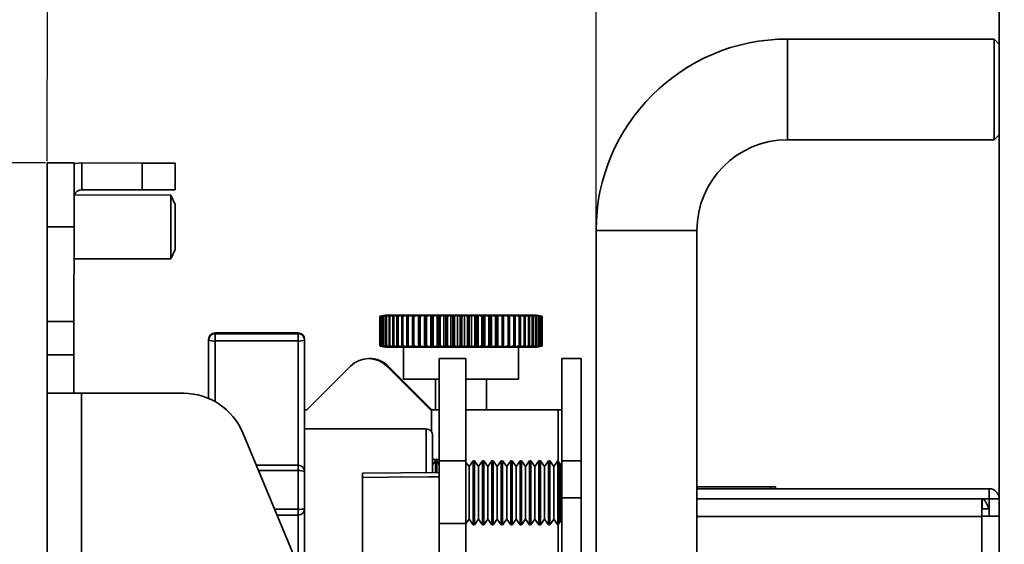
# Model space of a CAD drawing. Header units: millimetres. Extents: x 2 to 1120, y -2 to 861.
# Tile 116 of 226: x 686 to 718, y 426 to 443. Entities that reach past the tile are written whole.
import ezdxf

# ---------------------------------------------------------------- set-up
doc = ezdxf.new("R2010")
doc.units = ezdxf.units.MM
doc.header["$PDSIZE"] = -1
doc.styles.add('SLDTEXTSTYLE0', font='meiryo.ttc', dxfattribs={"width": 0.605})
doc.dimstyles.new('SLDDIMSTYLE1', dxfattribs={"dimtxt": 5.650301, "dimasz": 4.572, "dimexe": 0, "dimexo": 0.0625, "dimgap": 1.412575, "dimtad": 0, "dimtih": 1, "dimtoh": 1, "dimdec": 1, "dimlfac": 3, "dimrnd": 1e-09, "dimzin": 12, "dimdsep": 46, "dimtxsty": 'SLDTEXTSTYLE0', "dimsah": 1, "dimcen": 0.09, "dimadec": 0, "dimazin": 3, "dimtfac": 1, "dimtofl": 0, "dimtmove": 0, "dimatfit": 3, "dimfxl": 1, "dimfrac": 2, "dimtolj": 1, "dimtzin": 12, "dimarcsym": 0})
doc.dimstyles.new('SLDDIMSTYLE2', dxfattribs={"dimtxt": 5.650301, "dimasz": 4.572, "dimexe": 0, "dimexo": 0.0625, "dimgap": 1.412575, "dimtad": 0, "dimtih": 1, "dimtoh": 1, "dimdec": 1, "dimlfac": 3, "dimrnd": 1e-09, "dimzin": 12, "dimdsep": 46, "dimtxsty": 'SLDTEXTSTYLE0', "dimsah": 1, "dimcen": 0.09, "dimadec": 0, "dimazin": 3, "dimtfac": 1, "dimtmove": 0, "dimatfit": 0, "dimfxl": 1, "dimfrac": 2, "dimtolj": 1, "dimtzin": 12, "dimarcsym": 0})

# ---------------------------------------------------------------- blocks, each defined once
blk = doc.blocks.new('*D38')
at = {"color": 0, "linetype": 'Continuous', "lineweight": -2}
for p, q in [((686.618, 438.555), (667.028, 438.555)), ((667.028, 433.983), (667.028, 361.684)), ((667.028, 269.56), (667.028, 341.859)), ((686.503, 264.988), (667.028, 264.988))]:
    blk.add_line(p, q, dxfattribs=at)
at = {"color": 0}
for points in [[(667.79, 433.983), (666.266, 433.983), (667.028, 438.555)], [(666.266, 269.56), (667.79, 269.56), (667.028, 264.988)]]:
    blk.add_solid(points, dxfattribs=at)
at = {"layer": 'Defpoints', "color": 0}
for p in [(686.68, 438.555), (667.028, 264.988), (686.565, 264.988)]:
    blk.add_point(p, dxfattribs=at)
at = {"color": 0, "lineweight": 18, "insert": (667.028, 360.271), "char_height": 5.6503, "attachment_point": 2, "style": 'SLDTEXTSTYLE0'}
blk.add_mtext('\\A1;520.7\\P(20.50)', dxfattribs=at)
blk = doc.blocks.new('*D39')
at = {"color": 0, "linetype": 'Continuous', "lineweight": -2}
for p, q in [((704.83, 436.384), (704.83, 476.767)), ((709.402, 476.767), (712.501, 476.767)), ((732.024, 476.767), (728.925, 476.767)), ((736.596, 463.914), (736.596, 476.767))]:
    blk.add_line(p, q, dxfattribs=at)
at = {"color": 0}
for points in [[(709.402, 477.529), (709.402, 476.005), (704.83, 476.767)], [(732.024, 476.005), (732.024, 477.529), (736.596, 476.767)]]:
    blk.add_solid(points, dxfattribs=at)
at = {"layer": 'Defpoints', "color": 0}
for p in [(704.83, 476.767), (736.596, 463.851), (704.83, 436.321)]:
    blk.add_point(p, dxfattribs=at)
at = {"color": 0, "lineweight": 18, "insert": (720.713, 485.267), "char_height": 5.6503, "attachment_point": 2, "style": 'SLDTEXTSTYLE0'}
blk.add_mtext('\\A1;95.3\\P(3.75)', dxfattribs=at)
blk = doc.blocks.new('*D40')
at = {"color": 0, "linetype": 'Continuous', "lineweight": -2}
for p, q in [((675.741, 461.936), (680.313, 461.936)), ((680.313, 461.936), (686.696, 461.932)), ((686.68, 438.617), (686.696, 461.932)), ((700.275, 461.923), (691.268, 461.929)), ((691.268, 461.929), (700.275, 461.923)), ((704.83, 436.384), (704.847, 461.92))]:
    blk.add_line(p, q, dxfattribs=at)
at = {"color": 0}
for points in [[(691.268, 462.691), (691.267, 461.167), (686.696, 461.932)], [(700.274, 461.161), (700.275, 462.685), (704.847, 461.92)]]:
    blk.add_solid(points, dxfattribs=at)
at = {"layer": 'Defpoints', "color": 0}
for p in [(686.696, 461.932), (686.68, 438.555), (704.83, 436.321)]:
    blk.add_point(p, dxfattribs=at)
at = {"color": 0, "lineweight": 18, "insert": (667.529, 470.377), "char_height": 5.6503, "attachment_point": 2, "style": 'SLDTEXTSTYLE0'}
blk.add_mtext('\\A1;54.5\\P(2.15)', dxfattribs=at)

msp = doc.modelspace()

# ---------------------------------------------------------------- linework, layer by layer
at = {"color": 7, "linetype": 'Continuous', "lineweight": 35}
for p, q in [((718.163, 463.3614), (718.163, 237.388)), ((717.9963, 442.6547), (711.163, 442.6547)), ((711.163, 439.3214), (711.163, 442.6547)), ((718.163, 442.488), (717.9963, 442.6547)), ((717.9963, 442.6547), (717.9963, 439.3214)), ((711.163, 439.3214), (717.9963, 439.3214)), ((717.9963, 439.3214), (718.163, 439.488)), ((686.6788, 436.4379), (686.6802, 438.5546)), ((687.5658, 438.554), (686.6802, 438.5546)), ((687.5644, 436.4373), (687.5658, 438.554)), ((687.8192, 437.6682), (687.8198, 438.5538)), ((689.8128, 438.5525), (687.8198, 438.5538)), ((689.8122, 437.6669), (689.8128, 438.5525)), ((690.9135, 438.5518), (689.8128, 438.5525)), ((690.9129, 437.6661), (690.9135, 438.5518)), ((689.8122, 437.6669), (687.8192, 437.6682)), ((689.8122, 437.6669), (690.9129, 437.6661)), ((690.7621, 437.4935), (687.5651, 437.4956)), ((690.7614, 436.4352), (690.7621, 437.4935)), ((690.9126, 437.1844), (690.7621, 437.4935)), ((690.9121, 436.4351), (690.9126, 437.1844)), ((686.6767, 433.3052), (686.6788, 436.4379)), ((687.5644, 436.4373), (686.6788, 436.4379)), ((687.5623, 433.3046), (687.5644, 436.4373)), ((690.7607, 435.3769), (690.7614, 436.4352)), ((690.9116, 435.6858), (690.9121, 436.4351)), ((704.8297, 436.3214), (704.8297, 405.6547)), ((704.8297, 436.3214), (708.163, 436.3214)), ((708.163, 405.6547), (708.163, 436.3214)), ((687.5637, 435.379), (690.7607, 435.3769)), ((690.7607, 435.3769), (690.9116, 435.6858)), ((697.6732, 433.4879), (697.6746, 433.4881)), ((697.6739, 433.4879), (697.6732, 433.4879)), ((697.6732, 432.4982), (697.6732, 433.4879)), ((697.6746, 433.488), (697.6739, 433.4879)), ((697.6739, 432.4982), (697.6739, 433.4879)), ((697.806, 433.5113), (697.6747, 433.4879)), ((697.6747, 432.4982), (697.6747, 433.4879)), ((697.6749, 433.4879), (697.806, 433.5113)), ((697.6774, 433.4879), (697.6749, 433.4879)), ((697.6749, 432.4982), (697.6749, 433.4879)), ((697.8165, 433.5113), (697.6774, 433.4879)), ((697.6774, 432.4982), (697.6774, 433.4879)), ((697.8016, 433.5105), (697.6844, 433.4899)), ((697.6944, 433.4879), (697.8165, 433.5113)), ((697.7018, 433.4879), (697.6944, 433.4879)), ((697.6944, 432.4982), (697.6944, 433.4879)), ((697.8476, 433.5113), (697.7018, 433.4879)), ((697.7018, 432.4982), (697.7018, 433.4879)), ((697.7353, 433.4879), (697.8476, 433.5113)), ((697.7476, 433.4879), (697.7353, 433.4879)), ((697.7353, 432.4982), (697.7353, 433.4879)), ((697.8989, 433.5113), (697.7476, 433.4879)), ((697.7476, 432.4982), (697.7476, 433.4879)), ((697.7974, 433.4879), (697.8989, 433.5113)), ((697.8144, 433.4879), (697.7974, 433.4879)), ((697.7974, 432.4982), (697.7974, 433.4879)), ((697.8679, 433.5222), (697.8016, 433.5105)), ((697.97, 433.5113), (697.8144, 433.4879)), ((697.8144, 432.4982), (697.8144, 433.4879)), ((697.8679, 433.5222), (702.8548, 433.5222)), ((697.8801, 433.4879), (697.97, 433.5113)), ((697.9017, 433.4879), (697.8801, 433.4879)), ((697.8801, 432.4982), (697.8801, 433.4879)), ((698.0604, 433.5113), (697.9017, 433.4879)), ((697.9017, 432.4982), (697.9017, 433.4879)), ((697.9828, 433.4879), (698.0604, 433.5113)), ((698.0089, 433.4879), (697.9828, 433.4879)), ((697.9828, 432.4982), (697.9828, 433.4879)), ((698.1693, 433.5113), (698.0089, 433.4879)), ((698.0089, 432.4982), (698.0089, 433.4879)), ((698.1046, 433.4879), (698.1693, 433.5113)), ((698.1349, 433.4879), (698.1046, 433.4879)), ((698.1046, 432.4982), (698.1046, 433.4879)), ((698.2958, 433.5113), (698.1349, 433.4879)), ((698.1349, 432.4982), (698.1349, 433.4879)), ((698.2446, 433.4879), (698.2958, 433.5113)), ((698.2789, 433.4879), (698.2446, 433.4879)), ((698.2446, 432.4982), (698.2446, 433.4879)), ((698.439, 433.5113), (698.2789, 433.4879)), ((698.2789, 432.4982), (698.2789, 433.4879)), ((698.4017, 433.4879), (698.439, 433.5113)), ((698.4397, 433.4879), (698.4017, 433.4879)), ((698.4017, 432.4982), (698.4017, 433.4879)), ((698.5976, 433.5113), (698.4397, 433.4879)), ((698.4397, 432.4982), (698.4397, 433.4879)), ((698.5745, 433.4879), (698.5976, 433.5113)), ((698.6159, 433.4879), (698.5745, 433.4879)), ((698.5745, 432.4982), (698.5745, 433.4879)), ((698.7705, 433.5113), (698.6159, 433.4879)), ((698.6159, 432.4982), (698.6159, 433.4879)), ((698.7617, 433.4879), (698.7705, 433.5113)), ((698.8062, 433.4879), (698.7617, 433.4879)), ((698.7617, 432.4982), (698.7617, 433.4879)), ((698.9562, 433.5113), (698.8062, 433.4879)), ((698.8062, 432.4982), (698.8062, 433.4879)), ((698.9618, 433.4879), (698.9562, 433.5113)), ((698.9562, 432.4748), (698.9562, 433.5113)), ((699.0091, 433.4879), (698.9618, 433.4879)), ((698.9618, 432.4982), (698.9618, 433.4879)), ((699.1531, 433.5113), (699.0091, 433.4879)), ((699.0091, 432.4982), (699.0091, 433.4879)), ((699.1732, 433.4879), (699.1531, 433.5113)), ((699.1531, 432.4748), (699.1531, 433.5113)), ((699.2228, 433.4879), (699.1732, 433.4879)), ((699.1732, 432.4982), (699.1732, 433.4879)), ((699.3598, 433.5113), (699.2228, 433.4879)), ((699.2228, 432.4982), (699.2228, 433.4879)), ((699.3941, 433.4879), (699.3598, 433.5113)), ((699.3598, 432.4748), (699.3598, 433.5113)), ((699.4456, 433.4879), (699.3941, 433.4879)), ((699.3941, 432.4982), (699.3941, 433.4879)), ((699.5746, 433.5113), (699.4456, 433.4879)), ((699.4456, 432.4982), (699.4456, 433.4879)), ((699.6228, 433.4879), (699.5746, 433.5113)), ((699.5746, 432.4748), (699.5746, 433.5113)), ((699.6759, 433.4879), (699.6228, 433.4879)), ((699.6228, 432.4982), (699.6228, 433.4879)), ((699.7957, 433.5113), (699.6759, 433.4879)), ((699.6759, 432.4982), (699.6759, 433.4879)), ((699.8575, 433.4879), (699.7957, 433.5113)), ((699.7957, 432.4748), (699.7957, 433.5113)), ((699.9116, 433.4879), (699.8575, 433.4879)), ((699.8575, 432.4982), (699.8575, 433.4879)), ((700.0214, 433.5113), (699.9116, 433.4879)), ((699.9116, 432.4982), (699.9116, 433.4879)), ((700.0962, 433.4879), (700.0214, 433.5113)), ((700.0214, 432.4748), (700.0214, 433.5113)), ((700.151, 433.4879), (700.0962, 433.4879)), ((700.0962, 432.4982), (700.0962, 433.4879)), ((700.2498, 433.5113), (700.151, 433.4879)), ((700.151, 432.4982), (700.151, 433.4879)), ((700.3371, 433.4879), (700.2498, 433.5113)), ((700.2498, 432.4748), (700.2498, 433.5113)), ((700.3921, 433.4879), (700.3371, 433.4879)), ((700.3371, 432.4982), (700.3371, 433.4879)), ((700.4791, 433.5113), (700.3921, 433.4879)), ((700.3921, 432.4982), (700.3921, 433.4879)), ((700.5781, 433.4879), (700.4791, 433.5113)), ((700.4791, 432.4748), (700.4791, 433.5113)), ((700.6329, 433.4879), (700.5781, 433.4879)), ((700.5781, 432.4982), (700.5781, 433.4879)), ((700.7074, 433.5113), (700.6329, 433.4879)), ((700.6329, 432.4982), (700.6329, 433.4879)), ((700.8174, 433.4879), (700.7074, 433.5113)), ((700.7074, 432.4748), (700.7074, 433.5113)), ((700.8715, 433.4879), (700.8174, 433.4879)), ((700.8174, 432.4982), (700.8174, 433.4879)), ((700.933, 433.5113), (700.8715, 433.4879)), ((700.8715, 432.4982), (700.8715, 433.4879)), ((701.0531, 433.4879), (700.933, 433.5113)), ((700.933, 432.4748), (700.933, 433.5113)), ((701.1061, 433.4879), (701.0531, 433.4879)), ((701.0531, 432.4982), (701.0531, 433.4879)), ((701.1539, 433.5113), (701.1061, 433.4879)), ((701.1061, 432.4982), (701.1061, 433.4879)), ((701.2831, 433.4879), (701.1539, 433.5113)), ((701.1539, 432.4748), (701.1539, 433.5113)), ((701.3346, 433.4879), (701.2831, 433.4879)), ((701.2831, 432.4982), (701.2831, 433.4879)), ((701.3685, 433.5113), (701.3346, 433.4879)), ((701.3346, 432.4982), (701.3346, 433.4879)), ((701.5058, 433.4879), (701.3685, 433.5113)), ((701.3685, 432.4748), (701.3685, 433.5113)), ((701.5553, 433.4879), (701.5058, 433.4879)), ((701.5058, 432.4982), (701.5058, 433.4879)), ((701.575, 433.5113), (701.5553, 433.4879)), ((701.5553, 432.4982), (701.5553, 433.4879)), ((701.7192, 433.4879), (701.575, 433.5113)), ((701.575, 432.4748), (701.575, 433.5113)), ((701.7664, 433.4879), (701.7192, 433.4879)), ((701.7192, 432.4982), (701.7192, 433.4879)), ((701.7717, 433.5113), (701.7664, 433.4879)), ((701.7664, 432.4982), (701.7664, 433.4879)), ((701.9217, 433.4879), (701.7717, 433.5113)), ((701.7717, 432.4748), (701.7717, 433.5113)), ((701.9662, 433.4879), (701.9217, 433.4879)), ((701.9217, 432.4982), (701.9217, 433.4879)), ((702.1117, 433.4879), (701.957, 433.5113)), ((701.957, 433.5113), (701.9662, 433.4879)), ((701.9662, 432.4982), (701.9662, 433.4879)), ((702.153, 433.4879), (702.1117, 433.4879)), ((702.1117, 432.4982), (702.1117, 433.4879)), ((702.2875, 433.4879), (702.1295, 433.5113)), ((702.1295, 433.5113), (702.153, 433.4879)), ((702.153, 432.4982), (702.153, 433.4879)), ((702.3254, 433.4879), (702.2875, 433.4879)), ((702.2875, 432.4982), (702.2875, 433.4879)), ((702.4478, 433.4879), (702.2878, 433.5113)), ((702.2878, 433.5113), (702.3254, 433.4879)), ((702.3254, 432.4982), (702.3254, 433.4879)), ((702.5914, 433.4879), (702.4305, 433.5113)), ((702.4305, 433.5113), (702.4821, 433.4879)), ((702.4821, 433.4879), (702.4478, 433.4879)), ((702.4478, 432.4982), (702.4478, 433.4879)), ((702.4821, 432.4982), (702.4821, 433.4879)), ((702.7169, 433.4879), (702.5566, 433.5113)), ((702.5566, 433.5113), (702.6216, 433.4879)), ((702.6216, 433.4879), (702.5914, 433.4879)), ((702.5914, 432.4982), (702.5914, 433.4879)), ((702.6216, 432.4982), (702.6216, 433.4879)), ((702.8236, 433.4879), (702.665, 433.5113)), ((702.665, 433.5113), (702.7429, 433.4879)), ((702.7429, 433.4879), (702.7169, 433.4879)), ((702.7169, 432.4982), (702.7169, 433.4879)), ((702.7429, 432.4982), (702.7429, 433.4879)), ((702.9103, 433.4879), (702.7549, 433.5113)), ((702.7549, 433.5113), (702.8451, 433.4879)), ((702.8451, 433.4879), (702.8236, 433.4879)), ((702.8236, 432.4982), (702.8236, 433.4879)), ((702.9766, 433.4879), (702.8255, 433.5113)), ((702.8255, 433.5113), (702.9273, 433.4879)), ((702.8451, 432.4982), (702.8451, 433.4879)), ((702.9211, 433.5105), (702.8548, 433.5222)), ((703.0218, 433.4879), (702.8762, 433.5113)), ((702.8762, 433.5113), (702.9888, 433.4879)), ((703.0456, 433.4879), (702.9067, 433.5113)), ((702.9067, 433.5113), (703.0291, 433.4879)), ((702.9273, 433.4879), (702.9103, 433.4879)), ((702.9103, 432.4982), (702.9103, 433.4879)), ((703.0383, 433.4899), (702.9211, 433.5105)), ((702.9211, 433.5105), (703.048, 433.4879)), ((702.9273, 432.4982), (702.9273, 433.4879)), ((702.9888, 433.4879), (702.9766, 433.4879)), ((702.9766, 432.4982), (702.9766, 433.4879)), ((702.9888, 432.4982), (702.9888, 433.4879)), ((703.0291, 433.4879), (703.0218, 433.4879)), ((703.0218, 432.4982), (703.0218, 433.4879)), ((703.0291, 432.4982), (703.0291, 433.4879)), ((703.0495, 433.4879), (703.0383, 433.4899)), ((703.048, 433.4879), (703.0456, 433.4879)), ((703.0456, 432.4982), (703.0456, 433.4879)), ((703.048, 432.4982), (703.048, 433.4879)), ((703.0495, 432.4982), (703.0495, 433.4879)), ((686.6767, 433.3052), (686.6759, 432.2046)), ((687.5623, 433.3046), (686.6767, 433.3052)), ((687.5616, 432.204), (687.5623, 433.3046)), ((694.9776, 432.9296), (692.226, 432.9296)), ((692.226, 432.9016), (692.226, 432.665)), ((692.226, 432.9016), (694.9776, 432.9016)), ((694.9776, 432.665), (694.9776, 432.9016)), ((692.0143, 432.6911), (692.0143, 432.7179)), ((692.0143, 430.7642), (692.0143, 432.6911)), ((694.9776, 432.665), (692.226, 432.665)), ((695.1893, 432.7179), (695.1893, 432.6911)), ((695.1893, 432.6911), (695.1893, 428.3433)), ((697.6746, 432.498), (697.6732, 432.4982)), ((697.6732, 432.4982), (697.6739, 432.4982)), ((697.6739, 432.4982), (697.6746, 432.4981)), ((697.6747, 432.4982), (697.806, 432.4748)), ((697.806, 432.4748), (697.6749, 432.4982)), ((697.6749, 432.4982), (697.6774, 432.4982)), ((697.6774, 432.4982), (697.8165, 432.4748)), ((697.6844, 432.4963), (697.8016, 432.4756)), ((697.8165, 432.4748), (697.6944, 432.4982)), ((697.6944, 432.4982), (697.7018, 432.4982)), ((697.7018, 432.4982), (697.8476, 432.4748)), ((697.8476, 432.4748), (697.7353, 432.4982)), ((697.7353, 432.4982), (697.7476, 432.4982)), ((697.7476, 432.4982), (697.8989, 432.4748)), ((697.8989, 432.4748), (697.7974, 432.4982)), ((697.7974, 432.4982), (697.8144, 432.4982)), ((697.8016, 432.4756), (697.8679, 432.4639)), ((697.8144, 432.4982), (697.97, 432.4748)), ((701.0276, 432.4639), (697.8679, 432.4639)), ((697.97, 432.4748), (697.8801, 432.4982)), ((697.8801, 432.4982), (697.9017, 432.4982)), ((697.9017, 432.4982), (698.0604, 432.4748)), ((698.0604, 432.4748), (697.9828, 432.4982)), ((697.9828, 432.4982), (698.0089, 432.4982)), ((698.0089, 432.4982), (698.1693, 432.4748)), ((698.1693, 432.4748), (698.1046, 432.4982)), ((698.1046, 432.4982), (698.1349, 432.4982)), ((698.1349, 432.4982), (698.2958, 432.4748)), ((698.2958, 432.4748), (698.2446, 432.4982)), ((698.2446, 432.4982), (698.2789, 432.4982)), ((698.2789, 432.4982), (698.439, 432.4748)), ((698.439, 432.4748), (698.4017, 432.4982)), ((698.4017, 432.4982), (698.4397, 432.4982)), ((698.4397, 432.4982), (698.5976, 432.4748)), ((698.4563, 432.4639), (698.4563, 431.4056)), ((698.5976, 432.4748), (698.5745, 432.4982)), ((698.5745, 432.4982), (698.6159, 432.4982)), ((698.6159, 432.4982), (698.7705, 432.4748)), ((698.7705, 432.4748), (698.7617, 432.4982)), ((698.7617, 432.4982), (698.8062, 432.4982)), ((698.8062, 432.4982), (698.9562, 432.4748)), ((698.9562, 432.4748), (698.9618, 432.4982)), ((698.9618, 432.4982), (699.0091, 432.4982)), ((699.0091, 432.4982), (699.1531, 432.4748)), ((699.1531, 432.4748), (699.1732, 432.4982)), ((699.1732, 432.4982), (699.2228, 432.4982)), ((699.2228, 432.4982), (699.3598, 432.4748)), ((699.3598, 432.4748), (699.3941, 432.4982)), ((699.3941, 432.4982), (699.4456, 432.4982)), ((699.4456, 432.4982), (699.5746, 432.4748)), ((699.5746, 432.4748), (699.6228, 432.4982)), ((699.6228, 432.4982), (699.6759, 432.4982)), ((699.6759, 432.4982), (699.7957, 432.4748)), ((699.7957, 432.4748), (699.8575, 432.4982)), ((699.8575, 432.4982), (699.9116, 432.4982)), ((699.9116, 432.4982), (700.0214, 432.4748)), ((700.0214, 432.4748), (700.0962, 432.4982)), ((700.0962, 432.4982), (700.151, 432.4982)), ((700.151, 432.4982), (700.2498, 432.4748)), ((700.2498, 432.4748), (700.3371, 432.4982)), ((700.3371, 432.4982), (700.3921, 432.4982)), ((700.3921, 432.4982), (700.4791, 432.4748)), ((700.4791, 432.4748), (700.5781, 432.4982)), ((700.5781, 432.4982), (700.6329, 432.4982)), ((700.6329, 432.4982), (700.7074, 432.4748)), ((700.7074, 432.4748), (700.8174, 432.4982)), ((700.8174, 432.4982), (700.8715, 432.4982)), ((700.8715, 432.4982), (700.933, 432.4748)), ((700.933, 432.4748), (701.0531, 432.4982)), ((702.8548, 432.4639), (701.0276, 432.4639)), ((701.0531, 432.4982), (701.1061, 432.4982)), ((701.1061, 432.4982), (701.1539, 432.4748)), ((701.1539, 432.4748), (701.2831, 432.4982)), ((701.2831, 432.4982), (701.3346, 432.4982)), ((701.3346, 432.4982), (701.3685, 432.4748)), ((701.3685, 432.4748), (701.5058, 432.4982)), ((701.5058, 432.4982), (701.5553, 432.4982)), ((701.5553, 432.4982), (701.575, 432.4748)), ((701.575, 432.4748), (701.7192, 432.4982)), ((701.7192, 432.4982), (701.7664, 432.4982)), ((701.7664, 432.4982), (701.7717, 432.4748)), ((701.7717, 432.4748), (701.9217, 432.4982)), ((701.9217, 432.4982), (701.9662, 432.4982)), ((701.9662, 432.4982), (701.957, 432.4748)), ((701.957, 432.4748), (702.1117, 432.4982)), ((702.1117, 432.4982), (702.153, 432.4982)), ((702.153, 432.4982), (702.1295, 432.4748)), ((702.1295, 432.4748), (702.2875, 432.4982)), ((702.2663, 431.4056), (702.2663, 432.4639)), ((702.2875, 432.4982), (702.3254, 432.4982)), ((702.3254, 432.4982), (702.2878, 432.4748)), ((702.2878, 432.4748), (702.4478, 432.4982)), ((702.4821, 432.4982), (702.4305, 432.4748)), ((702.4305, 432.4748), (702.5914, 432.4982)), ((702.4478, 432.4982), (702.4821, 432.4982)), ((702.6216, 432.4982), (702.5566, 432.4748)), ((702.5566, 432.4748), (702.7169, 432.4982)), ((702.5914, 432.4982), (702.6216, 432.4982)), ((702.7429, 432.4982), (702.665, 432.4748)), ((702.665, 432.4748), (702.8236, 432.4982)), ((702.7169, 432.4982), (702.7429, 432.4982)), ((702.8451, 432.4982), (702.7549, 432.4748)), ((702.7549, 432.4748), (702.9103, 432.4982)), ((702.8236, 432.4982), (702.8451, 432.4982)), ((702.9273, 432.4982), (702.8255, 432.4748)), ((702.8255, 432.4748), (702.9766, 432.4982)), ((702.8548, 432.4639), (702.9211, 432.4756)), ((702.9888, 432.4982), (702.8762, 432.4748)), ((702.8762, 432.4748), (703.0218, 432.4982)), ((703.0291, 432.4982), (702.9067, 432.4748)), ((702.9067, 432.4748), (703.0456, 432.4982)), ((702.9103, 432.4982), (702.9273, 432.4982)), ((703.048, 432.4982), (702.9211, 432.4756)), ((702.9211, 432.4756), (703.0383, 432.4963)), ((702.9766, 432.4982), (702.9888, 432.4982)), ((703.0218, 432.4982), (703.0291, 432.4982)), ((703.0383, 432.4963), (703.0495, 432.4982)), ((703.0456, 432.4982), (703.048, 432.4982)), ((686.6751, 430.9346), (686.6759, 432.2046)), ((687.5616, 432.204), (686.6759, 432.2046)), ((687.5607, 430.934), (687.5616, 432.204)), ((695.2653, 430.3896), (696.7107, 431.8349)), ((697.908, 431.8349), (699.3534, 430.3896)), ((697.9504, 431.8349), (699.3957, 430.3896)), ((699.6411, 432.0829), (700.5267, 432.0829)), ((699.6411, 428.6962), (699.6411, 432.0829)), ((700.5267, 432.0829), (700.5267, 428.6962)), ((703.7017, 428.6962), (703.7017, 432.0829)), ((703.7017, 432.0829), (704.3341, 432.0829)), ((704.3341, 432.0829), (704.3341, 428.6962)), ((698.4563, 431.4056), (699.6411, 431.4056)), ((699.5147, 431.4056), (699.5147, 430.3896)), ((700.5267, 431.4056), (700.8704, 431.4056)), ((700.8704, 431.4056), (702.2663, 431.4056)), ((701.208, 430.3896), (701.208, 431.4056)), ((686.6751, 430.9346), (686.6711, 424.9346)), ((687.8147, 430.9338), (686.6751, 430.9346)), ((687.8108, 424.953), (687.8147, 430.9338)), ((687.8147, 430.9338), (691.1907, 430.9316)), ((695.1893, 430.3896), (695.2653, 430.3896)), ((699.3534, 430.3896), (699.3871, 430.3896)), ((699.6411, 430.3896), (699.3871, 430.3896)), ((700.5267, 430.3896), (703.5747, 430.3896)), ((703.5747, 430.3896), (703.7017, 430.3896)), ((696.6658, 421.1587), (693.1436, 429.6277)), ((699.211, 429.7546), (695.1893, 429.7546)), ((699.4226, 429.5429), (699.4226, 429.0093)), ((699.4226, 429.0093), (699.4226, 428.3133)), ((694.9776, 428.5549), (693.5898, 428.5549)), ((699.6411, 428.7386), (699.4226, 428.7386)), ((699.5133, 428.6962), (699.4226, 428.5667)), ((699.5581, 428.6962), (699.5133, 428.6962)), ((699.5133, 428.3233), (699.5133, 428.6962)), ((699.6411, 428.5777), (699.5581, 428.6962)), ((699.5581, 428.3237), (699.5581, 428.6962)), ((700.5267, 428.6962), (699.6411, 428.6962)), ((699.6411, 426.6219), (699.6411, 428.6962)), ((700.5267, 428.6962), (700.5267, 426.6219)), ((700.6262, 428.5057), (700.5267, 428.6479)), ((700.7596, 428.6962), (700.6262, 428.5057)), ((700.8044, 428.6962), (700.7596, 428.6962)), ((700.7596, 427.6379), (700.7596, 428.6962)), ((700.9378, 428.5057), (700.8044, 428.6962)), ((700.8044, 427.6379), (700.8044, 428.6962)), ((701.0712, 428.6962), (700.9378, 428.5057)), ((701.116, 428.6962), (701.0712, 428.6962)), ((701.0712, 427.6379), (701.0712, 428.6962)), ((701.2493, 428.5057), (701.116, 428.6962)), ((701.116, 427.6379), (701.116, 428.6962)), ((701.3827, 428.6962), (701.2493, 428.5057)), ((701.4275, 428.6962), (701.3827, 428.6962)), ((701.3827, 427.6379), (701.3827, 428.6962)), ((701.5609, 428.5057), (701.4275, 428.6962)), ((701.4275, 427.6379), (701.4275, 428.6962)), ((701.6943, 428.6962), (701.5609, 428.5057)), ((701.7391, 428.6962), (701.6943, 428.6962)), ((701.6943, 427.6379), (701.6943, 428.6962)), ((701.8725, 428.5057), (701.7391, 428.6962)), ((701.7391, 427.6379), (701.7391, 428.6962)), ((702.0059, 428.6962), (701.8725, 428.5057)), ((702.0507, 428.6962), (702.0059, 428.6962)), ((702.0059, 427.6379), (702.0059, 428.6962)), ((702.1841, 428.5057), (702.0507, 428.6962)), ((702.0507, 427.6379), (702.0507, 428.6962)), ((702.3175, 428.6962), (702.1841, 428.5057)), ((702.3623, 428.6962), (702.3175, 428.6962)), ((702.3175, 427.6379), (702.3175, 428.6962)), ((702.4956, 428.5057), (702.3623, 428.6962)), ((702.3623, 427.6379), (702.3623, 428.6962)), ((702.629, 428.6962), (702.4956, 428.5057)), ((702.6738, 428.6962), (702.629, 428.6962)), ((702.629, 427.6379), (702.629, 428.6962)), ((702.8072, 428.5057), (702.6738, 428.6962)), ((702.6738, 427.6379), (702.6738, 428.6962)), ((702.9406, 428.6962), (702.8072, 428.5057)), ((702.9854, 428.6962), (702.9406, 428.6962)), ((702.9406, 427.6379), (702.9406, 428.6962)), ((703.1188, 428.5057), (702.9854, 428.6962)), ((702.9854, 427.6379), (702.9854, 428.6962)), ((703.2522, 428.6962), (703.1188, 428.5057)), ((703.297, 428.6962), (703.2522, 428.6962)), ((703.2522, 427.6379), (703.2522, 428.6962)), ((703.4304, 428.5057), (703.297, 428.6962)), ((703.297, 427.6379), (703.297, 428.6962)), ((703.5638, 428.6962), (703.4304, 428.5057)), ((703.5721, 428.6962), (703.5638, 428.6962)), ((703.5638, 427.6379), (703.5638, 428.6962)), ((703.6251, 428.5904), (703.5721, 428.6962)), ((703.5721, 426.5796), (703.5721, 428.6962)), ((703.6251, 428.5904), (703.6251, 427.6379)), ((703.7017, 428.6378), (703.678, 428.5904)), ((703.678, 428.5904), (703.678, 426.6854)), ((704.3341, 428.6962), (703.7017, 428.6962)), ((703.7017, 428.6962), (703.7017, 427.4686)), ((704.3341, 428.6962), (704.3341, 427.4686)), ((694.9776, 427.0948), (694.9776, 428.3727)), ((695.1893, 428.3433), (695.1893, 427.1165)), ((697.1011, 428.2931), (699.6411, 428.3152)), ((700.6262, 427.6379), (700.6262, 428.5057)), ((700.9378, 427.6379), (700.9378, 428.5057)), ((701.2493, 427.6379), (701.2493, 428.5057)), ((701.5609, 427.6379), (701.5609, 428.5057)), ((701.8725, 427.6379), (701.8725, 428.5057)), ((702.1841, 427.6379), (702.1841, 428.5057)), ((702.4956, 427.6379), (702.4956, 428.5057)), ((702.8072, 427.6379), (702.8072, 428.5057)), ((703.1188, 427.6379), (703.1188, 428.5057)), ((703.4304, 427.6379), (703.4304, 428.5057)), ((697.1011, 428.1492), (697.1011, 424.2311)), ((700.6262, 426.7701), (700.6262, 427.6379)), ((700.7596, 426.5796), (700.7596, 427.6379)), ((700.8044, 426.5796), (700.8044, 427.6379)), ((700.9378, 426.7701), (700.9378, 427.6379)), ((701.0712, 426.5796), (701.0712, 427.6379)), ((701.116, 426.5796), (701.116, 427.6379)), ((701.2493, 426.7701), (701.2493, 427.6379)), ((701.3827, 426.5796), (701.3827, 427.6379)), ((701.4275, 426.5796), (701.4275, 427.6379)), ((701.5609, 426.7701), (701.5609, 427.6379)), ((701.6943, 426.5796), (701.6943, 427.6379)), ((701.7391, 426.5796), (701.7391, 427.6379)), ((701.8725, 426.7701), (701.8725, 427.6379)), ((702.0059, 426.5796), (702.0059, 427.6379)), ((702.0507, 426.5796), (702.0507, 427.6379)), ((702.1841, 426.7701), (702.1841, 427.6379)), ((702.3175, 426.5796), (702.3175, 427.6379)), ((702.3623, 426.5796), (702.3623, 427.6379)), ((702.4956, 426.7701), (702.4956, 427.6379)), ((702.629, 426.5796), (702.629, 427.6379)), ((702.6738, 426.5796), (702.6738, 427.6379)), ((702.8072, 426.7701), (702.8072, 427.6379)), ((702.9406, 426.5796), (702.9406, 427.6379)), ((702.9854, 426.5796), (702.9854, 427.6379)), ((703.1188, 426.7701), (703.1188, 427.6379)), ((703.2522, 426.5796), (703.2522, 427.6379)), ((703.297, 426.5796), (703.297, 427.6379)), ((703.4304, 426.7701), (703.4304, 427.6379)), ((703.5638, 426.5796), (703.5638, 427.6379)), ((703.6251, 427.6379), (703.6251, 426.6854)), ((710.5925, 427.8414), (708.163, 427.8414)), ((717.8297, 427.7747), (708.163, 427.7747)), ((710.5925, 427.8414), (710.7592, 427.8414)), ((710.7592, 427.8414), (710.7592, 427.7747)), ((717.8297, 427.7747), (717.8297, 427.4414)), ((703.7017, 424.0819), (703.7017, 427.4686)), ((703.7017, 427.4686), (704.3341, 427.4686)), ((704.3341, 427.4686), (704.3341, 424.0819)), ((717.8297, 427.4414), (708.163, 427.4414)), ((717.594, 427.4404), (708.163, 427.4404)), ((709.039, 427.4404), (709.039, 427.4414)), ((710.13, 427.4404), (710.13, 427.4414)), ((712.954, 427.4404), (712.954, 427.4414)), ((714.6871, 427.4404), (714.6871, 427.4414)), ((715.4963, 427.4414), (715.4963, 427.4404)), ((717.594, 427.4404), (717.594, 427.1071)), ((718.163, 427.4414), (717.8297, 427.4414)), ((717.8297, 427.4414), (717.8297, 426.8714)), ((694.2761, 426.9048), (694.9776, 426.9048)), ((695.1893, 427.1165), (695.1893, 424.709)), ((717.8297, 427.1071), (717.594, 427.1071)), ((699.6411, 426.6219), (700.5267, 426.6219)), ((699.6411, 423.2352), (699.6411, 426.6219)), ((700.5267, 426.6279), (700.6262, 426.7701)), ((700.5267, 426.6219), (700.5267, 423.2352)), ((700.6262, 426.7701), (700.7596, 426.5796)), ((700.7596, 426.5796), (700.8044, 426.5796)), ((700.8044, 426.5796), (700.9378, 426.7701)), ((700.9378, 426.7701), (701.0712, 426.5796)), ((701.0712, 426.5796), (701.116, 426.5796)), ((701.116, 426.5796), (701.2493, 426.7701)), ((701.2493, 426.7701), (701.3827, 426.5796)), ((701.3827, 426.5796), (701.4275, 426.5796)), ((701.4275, 426.5796), (701.5609, 426.7701)), ((701.5609, 426.7701), (701.6943, 426.5796)), ((701.6943, 426.5796), (701.7391, 426.5796)), ((701.7391, 426.5796), (701.8725, 426.7701)), ((701.8725, 426.7701), (702.0059, 426.5796)), ((702.0059, 426.5796), (702.0507, 426.5796)), ((702.0507, 426.5796), (702.1841, 426.7701)), ((702.1841, 426.7701), (702.3175, 426.5796)), ((702.3175, 426.5796), (702.3623, 426.5796)), ((702.3623, 426.5796), (702.4956, 426.7701)), ((702.4956, 426.7701), (702.629, 426.5796)), ((702.629, 426.5796), (702.6738, 426.5796)), ((702.6738, 426.5796), (702.8072, 426.7701)), ((702.8072, 426.7701), (702.9406, 426.5796)), ((702.9406, 426.5796), (702.9854, 426.5796)), ((702.9854, 426.5796), (703.1188, 426.7701)), ((703.1188, 426.7701), (703.2522, 426.5796)), ((703.2522, 426.5796), (703.297, 426.5796)), ((703.297, 426.5796), (703.4304, 426.7701)), ((703.4304, 426.7701), (703.5638, 426.5796)), ((703.5638, 426.5796), (703.5721, 426.5796)), ((703.5721, 426.5796), (703.6251, 426.6854)), ((703.678, 426.6854), (703.7017, 426.638)), ((718.163, 426.8714), (717.8297, 426.8714))]:
    msp.add_line(p, q, dxfattribs=at)
at = {"color": 8, "linetype": 'Continuous', "lineweight": 35}
for p, q in [((692.226, 432.9296), (692.226, 432.9016)), ((694.9776, 432.9016), (694.9776, 432.9296)), ((692.226, 432.665), (692.226, 430.6603)), ((694.9776, 428.5549), (694.9776, 432.665)), ((699.3871, 430.3896), (699.3871, 429.6603)), ((703.5747, 430.3896), (703.5747, 428.6912)), ((699.211, 429.1617), (699.211, 429.7546)), ((699.211, 428.3252), (699.211, 429.1617)), ((694.9776, 428.3727), (694.9776, 428.5549)), ((694.9776, 428.3727), (693.6656, 428.3727)), ((710.5925, 427.7747), (710.5925, 427.8414)), ((715.2297, 427.4404), (715.2297, 427.4414)), ((694.1971, 427.0948), (694.9776, 427.0948)), ((694.9776, 426.9048), (694.9776, 427.0948)), ((694.9776, 425.2179), (694.9776, 426.9048)), ((703.5747, 426.5847), (703.5747, 408.5116)), ((717.5841, 426.8615), (708.163, 426.8615)), ((717.5841, 402.6547), (717.5841, 426.8615))]:
    msp.add_line(p, q, dxfattribs=at)
at = {"color": 7, "linetype": 'Continuous', "lineweight": 35, "flags": 128}
for points in [[(687.5657, 438.5253), (687.5974, 438.5321), (687.8198, 438.5538)], [(699.6411, 428.1723), (699.3024, 428.1692), (697.9478, 428.1569), (697.1011, 428.1492)]]:
    msp.add_lwpolyline(points, dxfattribs=at)
at = {"color": 7, "linetype": 'Continuous', "lineweight": 35}
for centre, radius, start, end in [((711.163, 436.3214), 6.3333, 90, 180), ((711.163, 436.3214), 3, 90, 180), ((687.819, 437.4142), 0.254, 89.96208, 161.29915), ((692.226, 432.7179), 0.2117, 90, 180), ((692.2254, 432.6905), 0.2111, 89.8487, 179.8479), ((694.9776, 432.7179), 0.2117, 0, 90), ((694.9782, 432.6905), 0.2111, 0.1521, 90.1513), ((692.1738, 433.1146), 0.4526, 249.35599, 276.6128), ((695.0297, 433.1146), 0.4526, 263.3872, 290.64401), ((697.3093, 431.2362), 0.8467, 45, 135), ((697.3517, 431.2362), 0.8467, 45, 91.43254), ((691.1893, 428.8149), 2.1167, 22.58194, 89.96208), ((699.211, 429.5429), 0.2117, 0, 90), ((694.979, 428.3419), 0.2103, 0.36996, 90.36524), ((703.6515, 428.6362), 0.0529, 240, 300), ((695.0295, 427.9695), 0.4065, 66.85422, 97.33539), ((717.8297, 427.4414), 0.3333, 0, 90), ((694.9776, 427.1165), 0.2117, 270, 0), ((695.03, 427.6266), 0.5344, 264.37753, 287.34304), ((703.6515, 426.6396), 0.0529, 60, 120)]:
    msp.add_arc(centre, radius, start, end, dxfattribs=at)
for points, knots in [([(704.3341, 428.7546), (704.3341, 428.7823), (704.3341, 428.8894), (704.3341, 428.908), (704.3341, 428.9219)], [0, 0, 0, 0, 0.258473, 1, 1, 1, 1]), ([(697.1011, 428.1492), (697.1011, 428.1677), (697.1011, 428.2048), (697.1011, 428.2505), (697.1011, 428.2821), (697.1011, 428.2925), (697.1011, 428.293), (697.1011, 428.2931)], [0, 0, 0, 0, 0.2375055, 0.4750114, 0.7125097, 0.9500067, 1, 1, 1, 1])]:
    msp.add_open_spline(points, degree=3, knots=knots, dxfattribs=at)
for points in [[(717.594, 427.4404), (717.5932, 427.4317), (717.5915, 427.4143), (717.5891, 427.2804), (717.5866, 427.0891), (717.585, 426.9374), (717.5841, 426.8615)], [(717.594, 427.4404), (717.6136, 427.4354), (717.6529, 427.4254), (717.7118, 427.3483), (717.7708, 427.2381), (717.81, 427.1508), (717.8297, 427.1071)], [(717.5841, 426.8615), (717.66, 426.8624), (717.8117, 426.864), (718.003, 426.8665), (718.1369, 426.8689), (718.1543, 426.8706), (718.163, 426.8714)]]:
    msp.add_open_spline(points, degree=3, dxfattribs=at)

# ---------------------------------------------------------------- dimensions: what is measured, and where the dimension line sits
at = {"color": 7, "linetype": 'Continuous', "lineweight": 18}
dim = msp.add_linear_dim(base=(704.8297, 476.7674), p1=(736.5963, 463.8514), p2=(704.8297, 436.3214), text='<>\\P(3.75)', dimstyle='SLDDIMSTYLE2', dxfattribs=at)
dim.commit()
dim.dimension.update_dxf_attribs({"geometry": '*D39', "text_midpoint": (720.713, 476.7674), "dimtype": 160})
for base, p1, p2, angle, text, picture, middle in [((686.6956, 461.9322), (704.8297, 436.3214), (686.6802, 438.5546), 359.96208, '<>\\P(2.15)', '*D40', (667.5295, 461.9364)), ((667.0277, 264.9879), (686.6802, 438.5546), (686.5653, 264.9879), 90, '<>\\P(20.50)', '*D38', (667.0277, 351.7712))]:
    dim = msp.add_linear_dim(base=base, p1=p1, p2=p2, angle=angle, text=text, dimstyle='SLDDIMSTYLE1', dxfattribs=at)
    dim.commit()
    dim.dimension.update_dxf_attribs({"geometry": picture, "text_midpoint": middle, "dimtype": 160})

doc.saveas('drawing.dxf')
